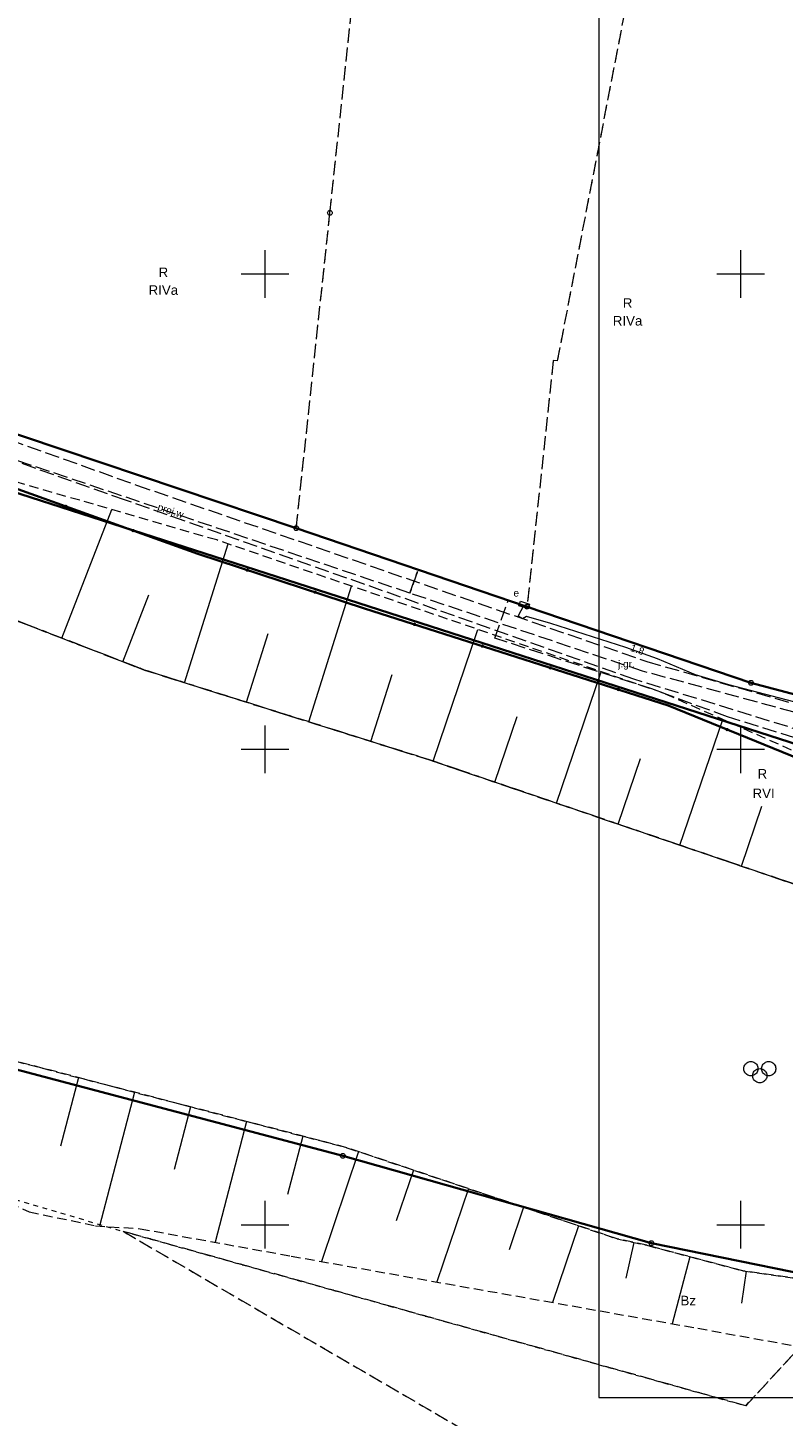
# Model space of a CAD drawing. Extents: x 5461355 to 5464904, y 5969481 to 5972975.
# Tile 6 of 40: x 5462275 to 5462354, y 5972030 to 5972176. Entities that reach past the tile are written whole.
import ezdxf
from ezdxf.enums import TextEntityAlignment as Align

# ---------------------------------------------------------------- set-up
doc = ezdxf.new("R2010")
doc.units = 0
for name, pattern in [('PRZER1-1', [1, 0.5, -0.5]), ('PRZER2-1', [1.5, 1, -0.5]), ('PRZER3-1', [2, 1.5, -0.5])]:
    doc.linetypes.add(name, pattern=pattern)
doc.layers.get('0').update_dxf_attribs({"linetype": 'CONTINUOUS'})
for name, color, linetype, lineweight in [('ARKUSZ', 7, 'CONTINUOUS', 18), ('GEPPGD', 7, 'CONTINUOUS', 18), ('GESDZI', 7, 'CONTINUOUS', 18), ('GSLKOG', 7, 'CONTINUOUS', 35), ('GSSKOA', 7, 'CONTINUOUS', 18), ('GSSKOA_O', 7, 'CONTINUOUS', 18), ('GSSSPG', 7, 'CONTINUOUS', 18), ('GSSZSN', 7, 'CONTINUOUS', 18), ('GUPPRZ_O', 7, 'CONTINUOUS', 18), ('KRZYZE_2000', 230, 'CONTINUOUS', 18)]:
    doc.layers.add(name, color=color, linetype=linetype, lineweight=lineweight)
for name, color, linetype, lineweight, true_color in [('GESKKL', 7, 'CONTINUOUS', 18, 0x24bc24), ('GESKKL_O', 7, 'CONTINUOUS', 18, 0x24bc24), ('GESUZY', 7, 'CONTINUOUS', 18, 0x008000), ('GESUZY_O', 7, 'CONTINUOUS', 18, 0x008000), ('GULEPR', 1, 'CONTINUOUS', 18, 0xff0000), ('GULGPR', 7, 'CONTINUOUS', 18, 0xbfbf00), ('GULWPR', 5, 'CONTINUOUS', 18, 0x0000ff), ('GULWPR_O', 5, 'CONTINUOUS', 18, 0x0000ff), ('GUPESE', 1, 'CONTINUOUS', 18, 0xff0000), ('GUPESE_O', 1, 'CONTINUOUS', 18, 0xff0000)]:
    doc.layers.add(name, color=color, linetype=linetype, lineweight=lineweight, true_color=true_color)
doc.styles.add('Arial', font='arial.ttf')

# ---------------------------------------------------------------- blocks, each defined once
blk = doc.blocks.new('GUPESE1')
at = {"color": 0}
blk.add_lwpolyline([(-0.5, -0.25), (-0.5, 0.25), (0.5, 0.25), (0.5, -0.25)], close=True, dxfattribs=at)
blk = doc.blocks.new('GEPPGD1_1')
at = {"color": 0}
blk.add_lwpolyline([(0, 0.25), (0.077254, 0.237764), (0.146946, 0.202254), (0.202254, 0.146946), (0.237764, 0.077254), (0.25, 0), (0.237764, -0.077254), (0.202254, -0.146946), (0.146946, -0.202254), (0.077254, -0.237764), (0, -0.25), (-0.077254, -0.237764), (-0.146946, -0.202254), (-0.202254, -0.146946), (-0.237764, -0.077254), (-0.25, 0), (-0.237764, 0.077254), (-0.202254, 0.146946), (-0.146946, 0.202254), (-0.077254, 0.237764)], close=True, dxfattribs=at)
blk = doc.blocks.new('KOLO')
blk.add_hatch(color=0).paths.add_polyline_path([(-0.175, 0), (-0.169037, -0.045293), (-0.151554, -0.0875), (-0.123744, -0.123744), (-0.0875, -0.151554), (-0.045293, -0.169037), (0, -0.175), (0.045293, -0.169037), (0.0875, -0.151554), (0.123744, -0.123744), (0.151554, -0.0875), (0.169037, -0.045293), (0.175, 0), (0.169037, 0.045293), (0.151554, 0.0875), (0.123744, 0.123744), (0.0875, 0.151554), (0.045293, 0.169037), (0, 0.175), (-0.045293, 0.169037), (-0.0875, 0.151554), (-0.123744, 0.123744), (-0.151554, 0.0875), (-0.169037, 0.045293)])
blk = doc.blocks.new('GSSSPG1')
at = {"color": 0}
for points in [[(-0.9375, 1.125), (-0.825718, 1.116623), (-0.716434, 1.09168), (-0.612087, 1.050727), (-0.51501, 0.994679), (-0.42737, 0.924789), (-0.351126, 0.842617), (-0.287981, 0.75), (-0.239345, 0.649006), (-0.206304, 0.541891), (-0.189597, 0.431048), (-0.189597, 0.318952), (-0.206304, 0.208109), (-0.239345, 0.100994), (-0.287981, 0), (-0.351126, -0.092617), (-0.42737, -0.174789), (-0.51501, -0.244679), (-0.612087, -0.300727), (-0.716434, -0.34168), (-0.825718, -0.366623), (-0.9375, -0.375), (-1.049282, -0.366623), (-1.158566, -0.34168), (-1.262913, -0.300727), (-1.35999, -0.244679), (-1.44763, -0.174789), (-1.523874, -0.092617), (-1.587019, 0), (-1.635655, 0.100994), (-1.668696, 0.208109), (-1.685403, 0.318952), (-1.685403, 0.431048), (-1.668696, 0.541891), (-1.635655, 0.649006), (-1.587019, 0.75), (-1.523874, 0.842617), (-1.44763, 0.924789), (-1.35999, 0.994679), (-1.262913, 1.050727), (-1.158566, 1.09168), (-1.049282, 1.116623)], [(0, 0.375), (0.111782, 0.366623), (0.221066, 0.34168), (0.325413, 0.300727), (0.42249, 0.244679), (0.51013, 0.174789), (0.586374, 0.092617), (0.649519, 0), (0.698155, -0.100994), (0.731196, -0.208109), (0.747903, -0.318952), (0.747903, -0.431048), (0.731196, -0.541891), (0.698155, -0.649006), (0.649519, -0.75), (0.586374, -0.842617), (0.51013, -0.924789), (0.42249, -0.994679), (0.325413, -1.050727), (0.221066, -1.09168), (0.111782, -1.116623), (0, -1.125), (-0.111782, -1.116623), (-0.221066, -1.09168), (-0.325413, -1.050727), (-0.42249, -0.994679), (-0.51013, -0.924789), (-0.586374, -0.842617), (-0.649519, -0.75), (-0.698155, -0.649006), (-0.731196, -0.541891), (-0.747903, -0.431048), (-0.747903, -0.318952), (-0.731196, -0.208109), (-0.698155, -0.100994), (-0.649519, 0), (-0.586374, 0.092617), (-0.51013, 0.174789), (-0.42249, 0.244679), (-0.325413, 0.300727), (-0.221066, 0.34168), (-0.111782, 0.366623)], [(0.9375, 1.125), (1.049282, 1.116623), (1.158566, 1.09168), (1.262913, 1.050727), (1.35999, 0.994679), (1.44763, 0.924789), (1.523874, 0.842617), (1.587019, 0.75), (1.635655, 0.649006), (1.668696, 0.541891), (1.685403, 0.431048), (1.685403, 0.318952), (1.668696, 0.208109), (1.635655, 0.100994), (1.587019, 0), (1.523874, -0.092617), (1.44763, -0.174789), (1.35999, -0.244679), (1.262913, -0.300727), (1.158566, -0.34168), (1.049282, -0.366623), (0.9375, -0.375), (0.825718, -0.366623), (0.716434, -0.34168), (0.612087, -0.300727), (0.51501, -0.244679), (0.42737, -0.174789), (0.351126, -0.092617), (0.287981, 0), (0.239345, 0.100994), (0.206304, 0.208109), (0.189597, 0.318952), (0.189597, 0.431048), (0.206304, 0.541891), (0.239345, 0.649006), (0.287981, 0.75), (0.351126, 0.842617), (0.42737, 0.924789), (0.51501, 0.994679), (0.612087, 1.050727), (0.716434, 1.09168), (0.825718, 1.116623)]]:
    blk.add_lwpolyline(points, close=True, dxfattribs=at)

msp = doc.modelspace()

# ---------------------------------------------------------------- linework, layer by layer
at = {"layer": 'ARKUSZ', "color": 252, "linetype": 'Continuous', "lineweight": 13, "flags": 128}
msp.add_lwpolyline([(5462335.08, 5972031.83), (5462632.06, 5972031.83), (5462632.06, 5972328.82), (5462335.08, 5972328.82), (5462335.08, 5972031.83)], dxfattribs=at)
at = {"layer": 'GESDZI', "color": 84, "linetype": 'Continuous', "lineweight": 35, "elevation": 10.22}
for points in [[(5462303.28, 5972123.26), (5462266.32, 5972135.66), (5462259.51, 5972137.76), (5462216.77, 5972150.92), (5462216.38, 5972148.42), (5462215.94, 5972145.66), (5462384.29, 5972091.36), (5462396.55, 5972094.77), (5462406.22, 5972097.48), (5462459.45, 5972086.04), (5462458.58, 5972092.02), (5462448.06, 5972094.45), (5462407.14, 5972103.91), (5462385.18, 5972097.94), (5462370.4, 5972101.86), (5462351.08, 5972106.99), (5462327.54, 5972115)], [(5462384.29, 5972091.36), (5462215.94, 5972145.66), (5462213.96, 5972082.17), (5462308.18, 5972057.25), (5462340.61, 5972048.06), (5462364.69, 5972043.16), (5462381.18, 5972059), (5462385.8, 5972064.87), (5462396.55, 5972094.77)], [(5462376.59, 5971963.95), (5462384.76, 5972022.39), (5462386.94, 5972024.7), (5462387.65, 5972027.92), (5462406.22, 5972097.48), (5462396.55, 5972094.77), (5462385.8, 5972064.87), (5462381.18, 5972059), (5462364.69, 5972043.16), (5462340.61, 5972048.06), (5462308.18, 5972057.25), (5462213.96, 5972082.17), (5462213.12, 5972055.3), (5462223.9, 5971961.75), (5462260.21, 5971948.8), (5462357.51, 5971912.55), (5462364.45, 5971930.25), (5462372.73, 5971927.18)]]:
    msp.add_lwpolyline(points, close=True, dxfattribs=at)
at = {"layer": 'GESKKL', "color": 252, "linetype": 'PRZER3-1', "lineweight": 18}
for points in [[(5462303.28, 5972123.26), (5462306.82, 5972156.43), (5462312.97, 5972214.07), (5462275.47, 5972219.23), (5462216.16, 5972227.38), (5462201, 5972230.64), (5462166.72, 5972230.3), (5462184.05, 5972204.86), (5462187.85, 5972202.15), (5462201.84, 5972198.77), (5462213.28, 5972173.65), (5462216.77, 5972150.92), (5462266.32, 5972135.66)], [(5462330.3, 5972140.9), (5462327.54, 5972115), (5462351.08, 5972106.99), (5462385.18, 5972097.94), (5462406.62, 5972160.9), (5462410.43, 5972168), (5462414.3, 5972175.21), (5462427.17, 5972199.15), (5462432.19, 5972224.99), (5462385.95, 5972215.8), (5462389.26, 5972198.95), (5462384.89, 5972198.08), (5462385.35, 5972195.62), (5462378.82, 5972194.31), (5462378.34, 5972196.77), (5462371.72, 5972195.46), (5462368.36, 5972212.31), (5462361.56, 5972210.96), (5462359.17, 5972187.3), (5462350.12, 5972188.31), (5462340.08, 5972189.41), (5462330.71, 5972140.85)]]:
    msp.add_lwpolyline(points, close=True, dxfattribs=at)
msp.add_lwpolyline([(5462271.86, 5972114.32), (5462287.32, 5972108.34), (5462317.3, 5972098.89), (5462358.43, 5972084.87), (5462378.37, 5972078.41), (5462368.5, 5972050.38), (5462362.28, 5972043.65), (5462350.53, 5972030.95), (5462285.07, 5972049.3), (5462341.47, 5972016.42), (5462345.34, 5972019.01), (5462383.1, 5972010.54), (5462384.76, 5972022.39), (5462386.94, 5972024.7), (5462387.65, 5972027.92), (5462406.22, 5972097.48), (5462396.55, 5972094.77), (5462384.29, 5972091.36), (5462215.94, 5972145.66)], dxfattribs=at)
at = {"layer": 'GESUZY', "color": 252, "linetype": 'PRZER1-1', "lineweight": 18}
for points in [[(5462303.28, 5972123.26), (5462306.82, 5972156.43), (5462312.97, 5972214.07), (5462275.47, 5972219.23), (5462216.16, 5972227.38), (5462201, 5972230.64), (5462166.72, 5972230.3), (5462184.05, 5972204.86), (5462187.85, 5972202.15), (5462201.84, 5972198.77), (5462213.28, 5972173.65), (5462216.77, 5972150.92), (5462266.32, 5972135.66)], [(5462330.3, 5972140.9), (5462327.54, 5972115), (5462351.08, 5972106.99), (5462385.18, 5972097.94), (5462406.62, 5972160.9), (5462410.43, 5972168), (5462414.3, 5972175.21), (5462427.17, 5972199.15), (5462432.19, 5972224.99), (5462385.95, 5972215.8), (5462389.26, 5972198.95), (5462384.89, 5972198.08), (5462385.35, 5972195.62), (5462378.82, 5972194.31), (5462378.34, 5972196.77), (5462371.72, 5972195.46), (5462368.36, 5972212.31), (5462361.56, 5972210.96), (5462359.17, 5972187.3), (5462350.12, 5972188.31), (5462340.08, 5972189.41), (5462330.71, 5972140.85)], [(5462458.58, 5972092.02), (5462420.95, 5972100.72), (5462419.81, 5972100.98), (5462407.14, 5972103.91), (5462385.18, 5972097.94), (5462351.08, 5972106.99), (5462327.54, 5972115), (5462303.28, 5972123.26), (5462266.32, 5972135.66), (5462216.77, 5972150.92), (5462216.38, 5972148.42), (5462215.94, 5972145.66), (5462384.29, 5972091.36), (5462396.55, 5972094.77), (5462406.22, 5972097.48), (5462411.29, 5972096.39), (5462459.45, 5972086.04)], [(5462358.43, 5972084.87), (5462317.3, 5972098.89), (5462287.32, 5972108.34), (5462271.86, 5972114.32), (5462248.94, 5972122.56), (5462239.45, 5972123.56), (5462228.12, 5972124.71), (5462225.9, 5972116.09), (5462233.88, 5972108.72), (5462232.52, 5972086.16), (5462238.21, 5972075.76), (5462243.02, 5972061.7), (5462285.07, 5972049.3), (5462350.53, 5972030.95), (5462362.28, 5972043.65), (5462368.5, 5972050.38), (5462378.37, 5972078.41)]]:
    msp.add_lwpolyline(points, close=True, dxfattribs=at)
msp.add_lwpolyline([(5462271.86, 5972114.32), (5462287.32, 5972108.34), (5462317.3, 5972098.89), (5462358.43, 5972084.87), (5462378.37, 5972078.41), (5462368.5, 5972050.38), (5462362.28, 5972043.65), (5462350.53, 5972030.95), (5462285.07, 5972049.3), (5462341.47, 5972016.42), (5462345.34, 5972019.01), (5462383.1, 5972010.54), (5462384.76, 5972022.39), (5462386.94, 5972024.7), (5462387.65, 5972027.92), (5462406.22, 5972097.48), (5462396.55, 5972094.77), (5462384.29, 5972091.36), (5462215.94, 5972145.66)], dxfattribs=at)
at = {"layer": 'GSLKOG', "color": 252, "linetype": 'Continuous', "lineweight": 35}
msp.add_lwpolyline([(5462401.04, 5972094.29), (5462394.95, 5972092.67), (5462383.84, 5972091.18), (5462361.73, 5972096.73), (5462342.37, 5972104.61), (5462310.46, 5972114.83), (5462292.93, 5972120.55), (5462272.26, 5972128.01), (5462263.15, 5972131.23), (5462235.45, 5972139.75), (5462220.61, 5972144.39), (5462215.94, 5972145.66), (5462214.25, 5972129.99)], dxfattribs=at)
at = {"layer": 'GSSKOA', "color": 252, "linetype": 'PRZER3-1', "lineweight": 18}
msp.add_lwpolyline([(5462265.6, 5972135.27), (5462286.48, 5972127.8), (5462340.13, 5972109.24), (5462359.51, 5972103.69), (5462384.09, 5972097.21), (5462389.65, 5972096.78), (5462391.16, 5972096.9), (5462392.56, 5972097.28), (5462402.2, 5972100.35), (5462403.92, 5972100.9), (5462406.05, 5972103.85), (5462410.95, 5972098.33), (5462407.37, 5972097.5), (5462406.42, 5972097.72), (5462402.38, 5972096.74), (5462394.59, 5972094.89), (5462389.28, 5972094.13), (5462383.81, 5972094.39), (5462358.77, 5972101.21), (5462338.77, 5972107.38), (5462285.32, 5972126.21), (5462265.02, 5972133.4)], close=True, dxfattribs=at)
at = {"layer": 'GSSSPG', "color": 252, "linetype": 'PRZER2-1', "lineweight": 18}
for points in [[(5462228.12, 5972124.71), (5462225.9, 5972116.09), (5462233.68, 5972108.54), (5462233.67, 5972107.61), (5462233.66, 5972106.91), (5462232.52, 5972086.16), (5462238.21, 5972075.76), (5462270.78, 5972067.98), (5462308.61, 5972058.1), (5462337, 5972048.52), (5462340.13, 5972047.83), (5462350.24, 5972045.15), (5462365.32, 5972043.04), (5462368.15, 5972044.92), (5462381.27, 5972058.58)], [(5462373.89, 5972065.23), (5462375.33, 5972071.56), (5462376.96, 5972074.22), (5462375.32, 5972083.62), (5462358.43, 5972084.87), (5462317.3, 5972098.89), (5462287.32, 5972108.34), (5462271.86, 5972114.32), (5462248.94, 5972122.56), (5462228.12, 5972124.71)]]:
    msp.add_lwpolyline(points, dxfattribs=at)
at = {"layer": 'GSSZSN', "color": 252, "linetype": 'PRZER2-1', "lineweight": 18}
msp.add_lwpolyline([(5462233.68, 5972108.54), (5462225.9, 5972116.09), (5462228.12, 5972124.71), (5462248.94, 5972122.56), (5462271.86, 5972114.32), (5462287.32, 5972108.34), (5462317.3, 5972098.89), (5462358.43, 5972084.87), (5462375.32, 5972083.62), (5462376.96, 5972074.22), (5462375.33, 5972071.56), (5462373.89, 5972065.23), (5462377.33, 5972069.9), (5462379.38, 5972072.32), (5462381.75, 5972085.96), (5462380.01, 5972088.93), (5462341.87, 5972105.92), (5462294.92, 5972122.02), (5462272.61, 5972128.48), (5462263.53, 5972131.02), (5462220.75, 5972141.11), (5462212.73, 5972126.3), (5462210.6, 5972108.6)], close=True, dxfattribs=at)
at = {"layer": 'GSSZSN', "color": 252, "linetype": 'Continuous', "lineweight": 18}
for points in [[(5462278.65, 5972111.69), (5462283.88, 5972125.21)], [(5462291.53, 5972107.01), (5462296.12, 5972121.6)], [(5462304.6, 5972102.89), (5462309.09, 5972117.16)], [(5462285.04, 5972109.22), (5462287.77, 5972116.26)], [(5462298.06, 5972104.95), (5462300.33, 5972112.17)], [(5462317.66, 5972098.77), (5462322.38, 5972112.6)], [(5462311.13, 5972100.83), (5462313.35, 5972107.88)], [(5462330.63, 5972094.34), (5462335.34, 5972108.16)], [(5462324.15, 5972096.56), (5462326.5, 5972103.47)], [(5462343.6, 5972089.92), (5462348.11, 5972103.14)], [(5462337.12, 5972092.13), (5462339.47, 5972099.03)], [(5462350.09, 5972087.71), (5462352.24, 5972094.03)], [(5462280.37, 5972065.48), (5462278.48, 5972058.26)], [(5462286.27, 5972063.94), (5462282.59, 5972049.86)], [(5462292.16, 5972062.4), (5462290.45, 5972055.82)], [(5462298.06, 5972060.86), (5462294.74, 5972048.15)], [(5462303.96, 5972059.32), (5462302.36, 5972053.19)], [(5462309.83, 5972057.69), (5462305.93, 5972046.13)], [(5462315.61, 5972055.74), (5462313.8, 5972050.4)], [(5462321.38, 5972053.79), (5462318.07, 5972043.98)], [(5462327.16, 5972051.84), (5462325.65, 5972047.37)], [(5462332.94, 5972049.89), (5462330.21, 5972041.82)], [(5462338.76, 5972048.13), (5462337.93, 5972044.36)], [(5462344.67, 5972046.63), (5462342.8, 5972039.58)], [(5462350.57, 5972045.1), (5462350.1, 5972041.73)]]:
    msp.add_lwpolyline(points, dxfattribs=at)
at = {"layer": 'GSSZSN', "color": 252, "linetype": 'PRZER2-1', "lineweight": 18}
for points in [[(5462365.32, 5972043.04), (5462350.24, 5972045.15), (5462340.13, 5972047.83), (5462337, 5972048.52), (5462308.61, 5972058.1), (5462270.78, 5972067.98)], [(5462267.68, 5972054.81), (5462275.2, 5972051.35), (5462282.16, 5972049.89), (5462286.87, 5972049.57), (5462302.74, 5972046.7), (5462345.48, 5972039.1), (5462363.31, 5972035.9)]]:
    msp.add_lwpolyline(points, dxfattribs=at)
at = {"layer": 'GULEPR', "color": 1, "linetype": 'Continuous', "lineweight": 18, "true_color": 0xff0000, "elevation": 10.14}
msp.add_lwpolyline([(5462357.85, 5972104.39), (5462348.75, 5972106.77), (5462345.26, 5972107.83), (5462341.24, 5972109.51), (5462337.93, 5972110.72), (5462330.05, 5972113.24), (5462327.5, 5972113.96), (5462327.06, 5972113.72), (5462326.6, 5972114.02), (5462327.24, 5972115.19)], dxfattribs=at)
msp.add_lwpolyline([(5462357.85, 5972104.39), (5462348.75, 5972106.77), (5462345.26, 5972107.83), (5462341.24, 5972109.51), (5462337.93, 5972110.72), (5462330.05, 5972113.24), (5462327.5, 5972113.96), (5462327.06, 5972113.72), (5462326.6, 5972114.02), (5462327.24, 5972115.19)], dxfattribs=at)
at = {"layer": 'GULGPR', "color": 52, "linetype": 'PRZER3-1', "lineweight": 18, "true_color": 0xbfbf00, "elevation": 10.14}
msp.add_lwpolyline([(5462409.87, 5972098.92), (5462406.82, 5972099.11), (5462405.54, 5972098.65), (5462404.96, 5972098.03), (5462404.46, 5972097.83), (5462400.52, 5972096.51), (5462386.09, 5972092.8), (5462384.42, 5972092.38), (5462361.42, 5972099.44), (5462348.62, 5972103.41), (5462340.66, 5972106.35), (5462324.15, 5972111.69), (5462325.56, 5972115.66)], dxfattribs=at)
at = {"layer": 'GULWPR', "color": 5, "linetype": 'PRZER3-1', "lineweight": 18, "true_color": 0x0000ff, "elevation": 10.14}
msp.add_lwpolyline([(5462411.18, 5972101.82), (5462407.61, 5972102.49), (5462385.27, 5972096.11), (5462367.2, 5972100.79), (5462339.69, 5972108.22), (5462315.23, 5972116.42), (5462316.01, 5972118.71), (5462315.23, 5972116.42), (5462264.83, 5972133.46), (5462261.23, 5972134.68), (5462246.26, 5972139.74), (5462229.02, 5972145.58), (5462229.86, 5972146.73)], dxfattribs=at)
at = {"layer": 'KRZYZE_2000', "color": 252, "lineweight": 18, "flags": 128}
for points in [[(5462300, 5972147.5), (5462300, 5972152.5)], [(5462350, 5972147.5), (5462350, 5972152.5)], [(5462297.5, 5972150), (5462302.5, 5972150)], [(5462347.5, 5972150), (5462352.5, 5972150)], [(5462300, 5972097.5), (5462300, 5972102.5)], [(5462350, 5972097.5), (5462350, 5972102.5)], [(5462297.5, 5972100), (5462302.5, 5972100)], [(5462347.5, 5972100), (5462352.5, 5972100)], [(5462300, 5972047.5), (5462300, 5972052.5)], [(5462350, 5972047.5), (5462350, 5972052.5)], [(5462297.5, 5972050), (5462302.5, 5972050)], [(5462347.5, 5972050), (5462352.5, 5972050)]]:
    msp.add_lwpolyline(points, dxfattribs=at)

# ---------------------------------------------------------------- block references
at = {"layer": 'GEPPGD', "color": 252, "linetype": 'Continuous', "lineweight": 18}
for p in [(5462306.82, 5972156.43, 10.24), (5462303.28, 5972123.26, 10.24), (5462327.54, 5972115, 10.24), (5462351.08, 5972106.99, 10.24), (5462308.18, 5972057.25, 10.24), (5462340.61, 5972048.06, 10.24)]:
    msp.add_blockref('GEPPGD1_1', p, dxfattribs=at)
at = {"layer": 'GSLKOG', "color": 252, "linetype": 'Continuous', "lineweight": 35}
for p, rotation in [((5462279.06, 5972125.55, 10.18), 160.1596383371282), ((5462279.06, 5972125.55, 10.18), 160.1596383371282), ((5462286.12, 5972123.01, 10.18), 160.1596383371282), ((5462286.12, 5972123.01, 10.18), 160.1596383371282), ((5462298.13, 5972118.85, 10.18), 161.9347295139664), ((5462298.13, 5972118.85, 10.18), 161.9347295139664), ((5462305.26, 5972116.53, 10.18), 161.9347295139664), ((5462305.26, 5972116.53, 10.18), 161.9347295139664), ((5462315.7, 5972113.15, 10.18), 162.2278796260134), ((5462315.7, 5972113.15, 10.18), 162.2278796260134), ((5462322.84, 5972110.86, 10.18), 162.2278796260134), ((5462322.84, 5972110.86, 10.18), 162.2278796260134), ((5462329.98, 5972108.57, 10.18), 162.2278796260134), ((5462329.98, 5972108.57, 10.18), 162.2278796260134), ((5462337.13, 5972106.29, 10.18), 162.2278796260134), ((5462337.13, 5972106.29, 10.18), 162.2278796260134), ((5462348.57, 5972102.08, 10.18), 157.8572226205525), ((5462348.57, 5972102.08, 10.18), 157.8572226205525)]:
    msp.add_blockref('KOLO', p, dxfattribs=dict(at, rotation=rotation))
at = {"layer": 'GSSSPG', "color": 252, "linetype": 'Continuous', "lineweight": 18}
msp.add_blockref('GSSSPG1', (5462352.01, 5972066.04, 10.1), dxfattribs=at)
at = {"layer": 'GUPESE', "color": 1, "linetype": 'Continuous', "lineweight": 18, "true_color": 0xff0000, "rotation": 342.4159904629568}
msp.add_blockref('GUPESE1', (5462327.24, 5972115.19, 10.16), dxfattribs=at)

# ---------------------------------------------------------------- texts
at = {"layer": 'GESKKL_O', "color": 252, "linetype": 'Continuous', "lineweight": 0, "style": 'Arial'}
for s, p in [('RIVa', (5462289.31, 5972147.81, 10.8)), ('RIVa', (5462338.11, 5972144.58, 10.8)), ('RVI', (5462352.41, 5972094.87, 10.8))]:
    msp.add_text(s, height=1, dxfattribs=at).set_placement(p, align=Align.CENTER)
at = {"layer": 'GESUZY_O', "color": 252, "linetype": 'Continuous', "lineweight": 0, "style": 'Arial'}
for s, p in [('R', (5462289.31, 5972149.68, 10.8)), ('R', (5462338.11, 5972146.45, 10.8)), ('R', (5462352.28, 5972096.93, 10.8)), ('Bz', (5462344.49, 5972041.52, 10.8))]:
    msp.add_text(s, height=1, dxfattribs=at).set_placement(p, align=Align.CENTER)
at = {"layer": 'GSSKOA_O', "color": 252, "linetype": 'Continuous', "lineweight": 0, "style": 'Arial'}
msp.add_text('j.gr.', height=0.75, dxfattribs=at).set_placement((5462337.99, 5972108.61, 10.8), align=Align.CENTER)
at = {"layer": 'GULWPR_O', "color": 5, "linetype": 'Continuous', "lineweight": 0, "true_color": 0x0000ff, "style": 'Arial'}
msp.add_text('proj.w', height=0.75, rotation=341.3199, dxfattribs=at).set_placement((5462289.96, 5972124.74, 10.8), align=Align.CENTER)
at = {"layer": 'GUPESE_O', "color": 1, "linetype": 'Continuous', "lineweight": 0, "true_color": 0xff0000, "style": 'Arial'}
msp.add_text('e', height=0.75, rotation=360, dxfattribs=at).set_placement((5462326.7, 5972116.07, 10.8), align=Align.RIGHT)
at = {"layer": 'GUPPRZ_O', "color": 1, "linetype": 'Continuous', "lineweight": 0, "true_color": 0xff0000, "style": 'Arial'}
msp.add_text('1.8', height=0.75, rotation=340.3907, dxfattribs=at).set_placement((5462338.33, 5972110.38, 10.8))

doc.saveas('drawing.dxf')
